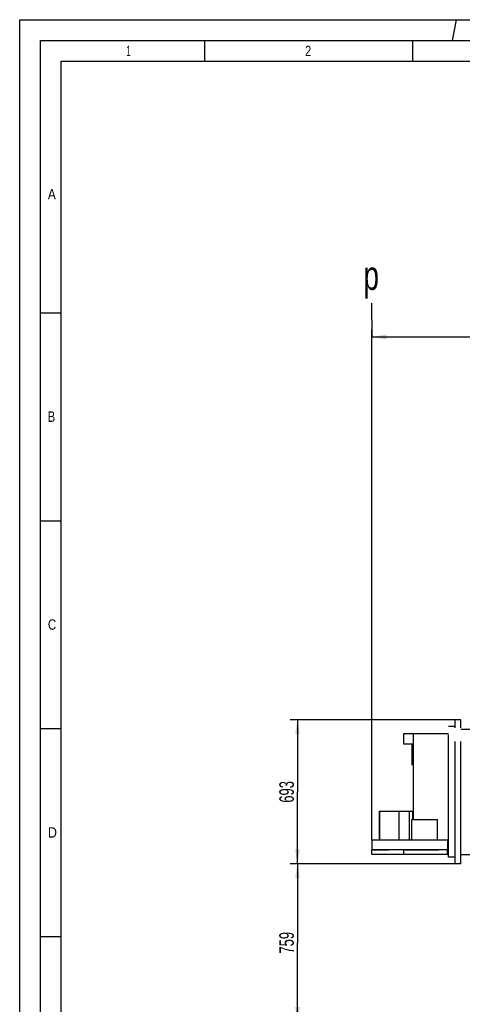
# Model space of a CAD drawing. Header units: millimetres. Extents: x 0 to 1189, y 0 to 841.
# Tile 23 of 103: x 0 to 106, y 604 to 841. Entities that reach past the tile are written whole.
import ezdxf
from ezdxf.enums import TextEntityAlignment as Align

# ---------------------------------------------------------------- set-up
doc = ezdxf.new("R2010")
doc.units = ezdxf.units.MM
doc.header["$LTSCALE"] = 65.395
doc.linetypes.add('PHANTOM', pattern=[0.8, 0.45, -0.05, 0.1, -0.05, 0.1, -0.05])
doc.layers.get('0').update_dxf_attribs({"linetype": 'CONTINUOUS'})
for name, color, linetype in [('32007_728000_01_SIMPLE1_T1_X_PBL213', 7, 'CONTINUOUS'), ('32007_728000_01_SIMPLE1_T2_X_PBL204', 7, 'CONTINUOUS'), ('32007_728000_01_SIMPLE1_T3_X_PBL205', 7, 'CONTINUOUS'), ('32007_728000_01_SIMPLE1_T3_X_PBL212', 7, 'CONTINUOUS'), ('32007_728000_01_SIMPLE1_X_ABL203', 7, 'CONTINUOUS'), ('right_2_VBL192', 7, 'CONTINUOUS')]:
    doc.layers.add(name, color=color, linetype=linetype)
doc.styles.get("Standard").update_dxf_attribs({"font": 'txt', "width": 0.6})
doc.styles.add('TEXTSTYLE_2', font='txt')
doc.dimstyles.new('DIMSTYLE_3', dxfattribs={"dimtxt": 3.5, "dimasz": 3.5, "dimexe": 1.8, "dimexo": 0, "dimgap": 0.875, "dimtad": 1, "dimlfac": 20, "dimdsep": 46, "dimtxsty": 'Standard', "dimblk": '_FILLED', "dimblk1": '_FILLED', "dimblk2": '_FILLED', "dimcen": 0.09, "dimadec": 0, "dimazin": 0, "dimtp": 0.8, "dimtm": 0.8, "dimtfac": 1, "dimtofl": 0, "dimtmove": 0, "dimatfit": 3, "dimldrblk": '_FILLED', "dimfxl": 1, "dimtolj": 1, "dimarcsym": 0})
doc.dimstyles.new('DIMSTYLE_4', dxfattribs={"dimtxt": 3.5, "dimasz": 3.5, "dimexe": 1.8, "dimexo": 0, "dimgap": 0.875, "dimtad": 1, "dimlfac": 20, "dimdsep": 46, "dimtxsty": 'Standard', "dimblk": '_FILLED', "dimblk1": '_FILLED', "dimblk2": '_FILLED', "dimcen": 0.09, "dimadec": 0, "dimazin": 0, "dimtp": 1.2, "dimtm": 1.2, "dimtfac": 1, "dimtofl": 0, "dimtmove": 0, "dimatfit": 3, "dimldrblk": '_FILLED', "dimfxl": 1, "dimtolj": 1, "dimarcsym": 0})

# ---------------------------------------------------------------- blocks, each defined once
blk = doc.blocks.new('_FILLED')
at = {"color": 0, "linetype": 'ByBlock'}
blk.add_solid([(0, 0), (-1, 0.167), (-1, -0.167)], dxfattribs=at)
blk = doc.blocks.new('*D4')
at = {"color": 2, "linetype": 'Continuous'}
for p, q in [((104.7, 637.95), (64.98, 637.95)), ((66.78, 637.95), (66.78, 618.98)), ((66.78, 600), (66.78, 618.98)), ((145.02, 600), (64.98, 600))]:
    blk.add_line(p, q, dxfattribs=at)
at = {"color": 2, "linetype": 'Continuous', "xscale": 3.5, "yscale": 3.5, "zscale": 3.5}
for p, rotation in [((66.78, 637.95), 90), ((66.78, 600), 270)]:
    blk.add_blockref('_FILLED', p, dxfattribs=dict(at, rotation=rotation))
at = {"color": 2, "linetype": 'Continuous', "width": 0.666667}
blk.add_text('759', height=3.5, rotation=90, dxfattribs=at).set_placement((65.9, 618.98), align=Align.CENTER)
blk = doc.blocks.new('*D5')
at = {"color": 2, "linetype": 'Continuous'}
for p, q in [((104.7, 672.6), (64.98, 672.6)), ((66.78, 672.6), (66.78, 655.27)), ((66.78, 637.95), (66.78, 655.27)), ((104.7, 637.95), (64.98, 637.95))]:
    blk.add_line(p, q, dxfattribs=at)
at = {"color": 2, "linetype": 'Continuous', "xscale": 3.5, "yscale": 3.5, "zscale": 3.5}
for p, rotation in [((66.78, 672.6), 90), ((66.78, 637.95), 270)]:
    blk.add_blockref('_FILLED', p, dxfattribs=dict(at, rotation=rotation))
at = {"color": 2, "linetype": 'Continuous', "width": 0.666667}
blk.add_text('693', height=3.5, rotation=90, dxfattribs=at).set_placement((65.9, 655.27), align=Align.CENTER)
blk = doc.blocks.new('*D6')
at = {"color": 2, "linetype": 'Continuous'}
for p, q in [((84.6, 643.65), (84.6, 766.48)), ((183, 683.54), (183, 766.48)), ((84.6, 764.68), (133.8, 764.68)), ((183, 764.68), (133.8, 764.68))]:
    blk.add_line(p, q, dxfattribs=at)
at = {"color": 2, "linetype": 'Continuous', "xscale": 3.5, "yscale": 3.5, "zscale": 3.5, "rotation": 180}
blk.add_blockref('_FILLED', (84.6, 764.68), dxfattribs=at)
at = {"color": 2, "linetype": 'Continuous', "xscale": 3.5, "yscale": 3.5, "zscale": 3.5}
blk.add_blockref('_FILLED', (183, 764.68), dxfattribs=at)
at = {"color": 2, "linetype": 'Continuous', "width": 0.636905}
blk.add_text('1968', height=3.5, dxfattribs=at).set_placement((133.8, 765.55), align=Align.CENTER)
blk = doc.blocks.new('32007_728000_01_SIMPLE1_T2_X_PBL204', base_point=(94.65, 655.27))
at = {"layer": '32007_728000_01_SIMPLE1_T2_X_PBL204', "color": 8, "linetype": 'PHANTOM'}
for p, q in [((103.1, 639.55), (103.1, 671)), ((104.7, 671), (103.1, 671)), ((92.35, 666.75), (92.35, 669.3)), ((92.35, 669.3), (102.9, 669.3)), ((94.6, 669.25), (94.6, 648.65)), ((103.1, 669.25), (94.6, 669.25)), ((102.65, 669.3), (102.65, 669.25)), ((102.9, 669.3), (102.9, 669.25)), ((94.6, 666.75), (92.35, 666.75)), ((94.25, 666.75), (94.25, 661.75)), ((94.6, 661.75), (94.25, 661.75)), ((86.5, 643.65), (86.5, 650.65)), ((86.5, 650.65), (94.6, 650.65)), ((86.55, 643.65), (86.55, 650.65)), ((91.22, 643.65), (91.22, 650.65)), ((93.66, 643.65), (93.66, 650.65)), ((94.5, 648.65), (94.5, 650.65)), ((94.25, 643.65), (94.25, 648.65)), ((94.25, 648.65), (100.44, 648.65)), ((100.44, 643.65), (100.44, 648.65)), ((84.6, 643.65), (84.6, 641.3)), ((103.1, 643.65), (84.6, 643.65)), ((102.9, 641.3), (102.9, 643.65)), ((102.9, 641.3), (84.6, 641.3)), ((104.7, 639.55), (103.1, 639.55))]:
    blk.add_line(p, q, dxfattribs=at)
blk = doc.blocks.new('32007_728000_01_SIMPLE1_T3_X_PBL205', base_point=(88.47, 640.8))
at = {"layer": '32007_728000_01_SIMPLE1_T3_X_PBL205', "color": 8, "linetype": 'PHANTOM'}
for p, q in [((84.6, 640.3), (84.6, 641.3)), ((84.6, 641.3), (88.69, 641.3)), ((84.6, 640.3), (92.35, 640.3))]:
    blk.add_line(p, q, dxfattribs=at)
blk = doc.blocks.new('32007_728000_01_SIMPLE1_T3_X_PBL212', base_point=(97.6, 640.8))
at = {"layer": '32007_728000_01_SIMPLE1_T3_X_PBL212', "color": 8, "linetype": 'PHANTOM'}
for p, q in [((92.35, 640.3), (92.35, 641.3)), ((92.35, 640.3), (102.85, 640.3)), ((92.57, 641.3), (100.68, 641.3)), ((102.85, 640.3), (102.85, 641.3))]:
    blk.add_line(p, q, dxfattribs=at)
blk = doc.blocks.new('32007_728000_01_SIMPLE1_T1_X_PBL213', base_point=(124.82, 655.27))
at = {"layer": '32007_728000_01_SIMPLE1_T1_X_PBL213', "color": 8, "linetype": 'PHANTOM'}
for p, q in [((104.7, 637.95), (104.7, 672.6)), ((106.05, 672.6), (104.7, 672.6)), ((106.05, 637.95), (106.05, 672.6)), ((106.05, 670.35), (139.05, 670.35)), ((143.45, 667.7), (143.45, 667.33)), ((143.45, 646.75), (143.45, 644.85)), ((143.45, 644.35), (143.45, 643.65)), ((106.05, 640.2), (128.79, 640.2)), ((139.31, 640.2), (143.45, 640.2)), ((143.45, 640.3), (143.45, 640.2)), ((143.45, 640.25), (144.95, 640.25)), ((106.05, 637.95), (104.7, 637.95))]:
    blk.add_line(p, q, dxfattribs=at)
blk = doc.blocks.new('32007_728000_01_SIMPLE1_X_ABL203', base_point=(114.77, 655.27))
at = {"layer": '32007_728000_01_SIMPLE1_T1_X_PBL213'}
blk.add_blockref('32007_728000_01_SIMPLE1_T1_X_PBL213', (124.82, 655.27), dxfattribs=at)
at = {"layer": '32007_728000_01_SIMPLE1_T2_X_PBL204'}
blk.add_blockref('32007_728000_01_SIMPLE1_T2_X_PBL204', (94.65, 655.27), dxfattribs=at)
at = {"layer": '32007_728000_01_SIMPLE1_T3_X_PBL205'}
blk.add_blockref('32007_728000_01_SIMPLE1_T3_X_PBL205', (88.47, 640.8), dxfattribs=at)
at = {"layer": '32007_728000_01_SIMPLE1_T3_X_PBL212'}
blk.add_blockref('32007_728000_01_SIMPLE1_T3_X_PBL212', (97.6, 640.8), dxfattribs=at)
blk = doc.blocks.new('RIGHT_2_VBL192', base_point=(162.92, 645.2))
at = {"layer": '32007_728000_01_SIMPLE1_X_ABL203'}
blk.add_blockref('32007_728000_01_SIMPLE1_X_ABL203', (114.77, 655.27), dxfattribs=at)

msp = doc.modelspace()

# ---------------------------------------------------------------- linework, layer by layer
at = {"color": 5, "linetype": 'Continuous'}
for p, q in [((0, 0), (0, 841)), ((0, 841), (1189, 841)), ((104.03493, 836), (105, 841)), ((44.5, 831), (44.5, 836)), ((94.5, 831), (94.5, 836)), ((10, 10), (10, 831)), ((10, 831), (1179, 831)), ((5, 770.5), (10, 770.5)), ((5, 720.5), (10, 720.5)), ((5, 670.5), (10, 670.5)), ((5, 620.5), (10, 620.5))]:
    msp.add_line(p, q, dxfattribs=at)
at = {"color": 6, "linetype": 'Continuous'}
for p, q in [((5, 5), (5, 836)), ((5, 836), (1184, 836))]:
    msp.add_line(p, q, dxfattribs=at)
at = {"color": 7, "linetype": 'Continuous'}
msp.add_line((84.59592, 772.78074), (84.61188, 764.56834), dxfattribs=at)

# ---------------------------------------------------------------- block references
at = {"layer": 'right_2_VBL192'}
msp.add_blockref('RIGHT_2_VBL192', (162.92251, 645.2), dxfattribs=at)

# ---------------------------------------------------------------- texts
at = {"color": 5, "linetype": 'Continuous', "style": 'TEXTSTYLE_2'}
for s, width, p in [('1', 0.571429, (25.606, 832.248)), ('2', 0.785714, (68.606, 832.248)), ('A', 0.857143, (6.77091, 797.771)), ('B', 0.785714, (6.77091, 744.271)), ('C', 0.833333, (6.77091, 694.271)), ('D', 0.904762, (6.77091, 644.271))]:
    msp.add_text(s, height=2.50001, dxfattribs=dict(at, width=width)).set_placement(p)
at = {"color": 2, "linetype": 'Continuous', "width": 0.714286}
msp.add_text('p', height=7, dxfattribs=at).set_placement((82.63074, 776.00837))

# ---------------------------------------------------------------- dimensions: what is measured, and where the dimension line sits
at = {"color": 2, "linetype": 'Continuous'}
for base, p1, p2, angle, dimstyle, picture, middle in [((84.59751, 764.67699), (182.99751, 683.53542), (84.59751, 643.65), 180, 'DIMSTYLE_4', '*D6', (133.46418, 764.67699)), ((66.77977, 672.6), (104.69751, 637.95), (104.69751, 672.6), 90, 'DIMSTYLE_3', '*D5', (66.77977, 654.94167)), ((66.77977, 637.95), (145.02251, 600), (104.69751, 637.95), 90, 'DIMSTYLE_3', '*D4', (66.77977, 618.64167))]:
    dim = msp.add_linear_dim(base=base, p1=p1, p2=p2, angle=angle, dimstyle=dimstyle, dxfattribs=at)
    dim.commit()
    dim.dimension.update_dxf_attribs({"geometry": picture, "text_midpoint": middle, "dimtype": 160})

doc.saveas('drawing.dxf')
